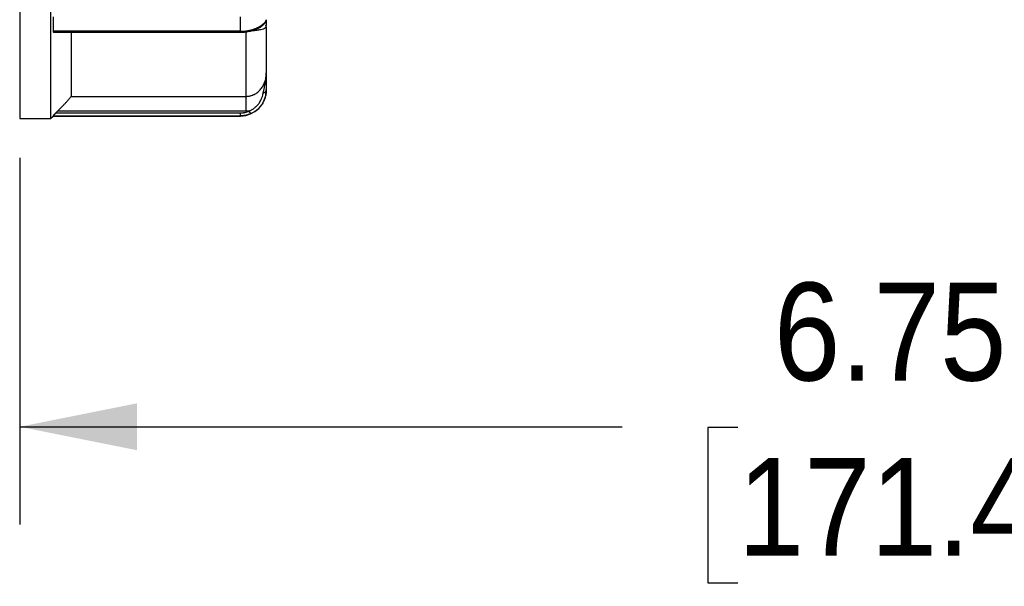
# Model space of a CAD drawing. Header units: inches. Extents: x 0 to 33, y 0 to 25.5.
# Tile 7 of 20: x 15.8 to 19.6, y 9.8 to 11.9. Entities that reach past the tile are written whole.
import ezdxf

# ---------------------------------------------------------------- set-up
doc = ezdxf.new("R2010")
doc.units = ezdxf.units.IN
doc.header["$LTSCALE"] = 3
doc.header["$MEASUREMENT"] = 0
doc.linetypes.add('SLD-Solid', pattern=[0])
doc.layers.add('DIMENSIONS', color=140, linetype='SLD-Solid', lineweight=25)
doc.styles.add('SLDTEXTSTYLE0', font='GOTHIC.TTF', dxfattribs={"width": 0.913})
doc.dimstyles.new('SLDDIMSTYLE1', dxfattribs={"dimtxt": 0.375, "dimasz": 0.45, "dimexe": 0, "dimexo": 0.0625, "dimgap": 0.09375, "dimtad": 0, "dimtih": 1, "dimtoh": 1, "dimrnd": 1e-09, "dimzin": 12, "dimdsep": 46, "dimtxsty": 'SLDTEXTSTYLE0', "dimsah": 1, "dimcen": 0.09, "dimadec": 0, "dimazin": 3, "dimtfac": 1, "dimtofl": 0, "dimtmove": 0, "dimatfit": 3, "dimfxl": 0, "dimfrac": 2, "dimtolj": 1, "dimtzin": 12, "dimarcsym": 0})
doc.dimstyles.new('SLDDIMSTYLE4', dxfattribs={"dimtxt": 0.375, "dimasz": 0.45, "dimexe": 0, "dimexo": 0.0625, "dimgap": 0.09375, "dimtad": 0, "dimtih": 1, "dimtoh": 1, "dimrnd": 1e-09, "dimzin": 4, "dimdsep": 46, "dimtxsty": 'SLDTEXTSTYLE0', "dimsah": 1, "dimcen": 0.09, "dimadec": 0, "dimazin": 1, "dimtfac": 1, "dimtmove": 0, "dimatfit": 0, "dimfxl": 0, "dimfrac": 2, "dimtolj": 1, "dimtzin": 12, "dimarcsym": 0})

# ---------------------------------------------------------------- blocks, each defined once
blk = doc.blocks.new('_D_3')
at = {"layer": 'DIMENSIONS'}
for p, q in [((22.5858, 12.1038), (22.5858, 9.993)), ((15.8366, 11.3991), (15.8366, 9.993)), ((15.8366, 10.368), (18.1446, 10.368)), ((18.5878, 10.3651), (18.4735, 10.3651)), ((18.4735, 10.3651), (18.4735, 9.7698)), ((19.8347, 10.3651), (19.9489, 10.3651)), ((19.9489, 10.3651), (19.9489, 9.7698)), ((22.5858, 10.368), (20.2778, 10.368)), ((18.4735, 9.7698), (18.5878, 9.7698)), ((19.9489, 9.7698), (19.8347, 9.7698))]:
    blk.add_line(p, q, dxfattribs=at)
for points in [[(15.8366, 10.368), (16.2866, 10.278), (16.2866, 10.458)], [(22.5858, 10.368), (22.1358, 10.458), (22.1358, 10.278)]]:
    blk.add_solid(points, dxfattribs=at)
at = {"layer": 'DIMENSIONS', "char_height": 0.375, "attachment_point": 1, "style": 'SLDTEXTSTYLE0'}
for s, insert in [('6.75', (18.7263, 10.9203)), ('171.4', (18.5878, 10.2488))]:
    blk.add_mtext(s, dxfattribs=dict(at, insert=insert))
blk = doc.blocks.new('_D_5')
at = {"layer": 'DIMENSIONS'}
for p, q in [((26.6016, 14.6003), (26.6016, 15.5003)), ((19.2365, 14.6003), (23.8664, 14.6003)), ((24.2414, 14.6003), (26.9766, 14.6003)), ((26.1167, 13.3995), (26.0024, 13.3995)), ((26.0024, 13.3995), (26.0024, 12.8042)), ((27.0865, 13.3995), (27.2007, 13.3995)), ((27.2007, 13.3995), (27.2007, 12.8042)), ((26.0024, 12.8042), (26.1167, 12.8042)), ((27.2007, 12.8042), (27.0865, 12.8042)), ((19.2365, 12.1987), (23.8664, 12.1987)), ((24.2414, 12.1987), (26.9766, 12.1987)), ((26.6016, 12.1987), (26.6016, 11.2987))]:
    blk.add_line(p, q, dxfattribs=at)
for points in [[(26.6016, 14.6003), (26.6916, 15.0503), (26.5116, 15.0503)], [(26.6016, 12.1987), (26.5116, 11.7487), (26.6916, 11.7487)]]:
    blk.add_solid(points, dxfattribs=at)
at = {"layer": 'DIMENSIONS', "char_height": 0.375, "attachment_point": 1, "style": 'SLDTEXTSTYLE0'}
for s, insert in [('%%c', (25.8339, 13.9546)), ('2.40', (26.3995, 13.9546)), ('61.0', (26.1167, 13.2832))]:
    blk.add_mtext(s, dxfattribs=dict(at, insert=insert))

msp = doc.modelspace()

# ---------------------------------------------------------------- linework, layer by layer
for p, q in [((15.8366, 13.3995), (15.8366, 11.5491)), ((15.9547, 13.3995), (15.9547, 11.5491)), ((15.9646, 11.9385), (15.9646, 11.8834)), ((16.6831, 11.8834), (15.9646, 11.8834)), ((16.7815, 11.9006), (16.7782, 11.897)), ((15.968, 11.8799), (16.6831, 11.8799)), ((16.0335, 11.8799), (16.0335, 11.634)), ((16.0335, 11.634), (16.7028, 11.634)), ((15.8366, 11.5491), (15.9547, 11.5491)), ((15.9547, 11.5491), (15.9646, 11.5589)), ((15.9646, 11.5595), (15.9646, 11.5589)), ((15.9646, 11.5595), (16.6831, 11.5595)), ((15.9646, 11.5589), (16.6831, 11.5589)), ((15.982, 11.5775), (15.9754, 11.5709)), ((15.9754, 11.5709), (16.6831, 11.5709)), ((16.7028, 11.5775), (15.982, 11.5775))]:
    msp.add_line(p, q)
msp.add_arc((16.6831, 11.6573), 0.0984, 270, 0)
msp.add_open_spline([(16.6831, 11.8834), (16.6831, 11.9011), (16.6831, 11.9195), (16.6831, 11.9385)], degree=3)
for points, knots in [([(16.7239, 11.8886), (16.7256, 11.8892), (16.7292, 11.8902), (16.7343, 11.8919), (16.7391, 11.8937), (16.7436, 11.8956), (16.7479, 11.8975), (16.7519, 11.8996), (16.7556, 11.9016), (16.759, 11.9037), (16.7622, 11.9058), (16.7651, 11.9079), (16.7677, 11.91), (16.7716, 11.9133), (16.7759, 11.9178), (16.779, 11.922), (16.7806, 11.9249), (16.7814, 11.9268), (16.7815, 11.9276), (16.7815, 11.928)], [0, 0, 0, 0, 0.045431, 0.090341, 0.134763, 0.178733, 0.222286, 0.265455, 0.308279, 0.350792, 0.393032, 0.435035, 0.476839, 0.518481, 0.641556, 0.764394, 0.844342, 0.922766, 1, 1, 1, 1]), ([(16.7815, 11.928), (16.7815, 11.9236), (16.7788, 11.9159), (16.7725, 11.9111), (16.7695, 11.9098)], [0, 0, 0, 0, 0.571429, 1, 1, 1, 1]), ([(16.7815, 11.928), (16.7815, 11.9268), (16.7815, 11.9244), (16.7815, 11.9159), (16.7815, 11.9107), (16.7815, 11.9096)], [0, 0, 0, 0, 0.434275, 0.87619, 1, 1, 1, 1]), ([(15.9646, 11.8834), (15.9646, 11.8829), (15.9647, 11.8818), (15.9656, 11.8804), (15.9668, 11.8797), (15.968, 11.8799), (15.968, 11.8799)], [0, 0, 0, 0, 0.233996, 0.476169, 0.979077, 1, 1, 1, 1]), ([(16.6831, 11.8834), (16.6851, 11.8834), (16.689, 11.8834), (16.695, 11.8838), (16.7009, 11.8843), (16.7068, 11.8851), (16.7126, 11.886), (16.7183, 11.8872), (16.722, 11.8882), (16.7239, 11.8886)], [0, 0, 0, 0, 0.140849, 0.282232, 0.424231, 0.566928, 0.710404, 0.854736, 1, 1, 1, 1]), ([(16.6831, 11.8799), (16.6895, 11.8801), (16.7025, 11.8805), (16.7145, 11.8831), (16.7205, 11.8843)], [0, 0, 0, 0, 0.49983, 1, 1, 1, 1]), ([(16.6831, 11.88), (16.6831, 11.88), (16.6831, 11.8798), (16.6831, 11.8807), (16.6831, 11.8825), (16.6831, 11.8834)], [0, 0, 0, 0, 0.07996, 0.53998, 1, 1, 1, 1]), ([(16.7028, 11.884), (16.7028, 11.8136), (16.7028, 11.7566), (16.7028, 11.6725), (16.7028, 11.6454), (16.7028, 11.634)], [0, 0, 0, 0, 0.5, 0.5, 1, 1, 1, 1]), ([(16.7204, 11.8843), (16.7257, 11.8858), (16.7361, 11.8888), (16.7519, 11.8957), (16.7643, 11.9035), (16.7711, 11.9093), (16.7737, 11.9118), (16.7736, 11.912), (16.7736, 11.912)], [0, 0, 0, 0, 0.17459, 0.339992, 0.614096, 0.809829, 0.943131, 1, 1, 1, 1]), ([(16.7205, 11.8844), (16.7205, 11.8844), (16.7213, 11.8843), (16.7226, 11.8856), (16.7234, 11.8876), (16.7239, 11.8886)], [0, 0, 0, 0, 0.0151178, 0.5073324, 1, 1, 1, 1]), ([(16.7782, 11.897), (16.7777, 11.8963), (16.7762, 11.8939), (16.7656, 11.8905), (16.7498, 11.8874), (16.7365, 11.8856), (16.7261, 11.8849), (16.7213, 11.8846)], [0, 0, 0, 0, 0.147365, 0.530015, 0.709333, 0.867018, 1, 1, 1, 1]), ([(16.7806, 11.9024), (16.7804, 11.9045), (16.7801, 11.9067), (16.7779, 11.9073), (16.7779, 11.9073)], [0, 0, 0, 0, 0.977555, 1, 1, 1, 1]), ([(16.7802, 11.8978), (16.7814, 11.9039), (16.7829, 11.912), (16.78, 11.9114), (16.7794, 11.9113)], [0, 0, 0, 0, 0.766334, 1, 1, 1, 1]), ([(16.7815, 11.9006), (16.7815, 11.8966), (16.7815, 11.8886), (16.7815, 11.877), (16.7815, 11.8658), (16.7815, 11.8549), (16.7815, 11.8444), (16.7815, 11.8343), (16.7815, 11.8246), (16.7815, 11.8152), (16.7815, 11.8062), (16.7815, 11.7976), (16.7815, 11.7871), (16.7815, 11.7751), (16.7815, 11.7622), (16.7815, 11.7507), (16.7815, 11.7405), (16.7815, 11.7316), (16.7815, 11.7267), (16.7815, 11.7243)], [0, 0, 0, 0, 0.045533, 0.091018, 0.136466, 0.181888, 0.227294, 0.272695, 0.318102, 0.363526, 0.408977, 0.454467, 0.500006, 0.583444, 0.666752, 0.749994, 0.833239, 0.916552, 1, 1, 1, 1]), ([(16.7028, 11.634), (16.7041, 11.6341), (16.7069, 11.6341), (16.711, 11.6345), (16.7151, 11.6351), (16.7192, 11.6359), (16.7233, 11.637), (16.7273, 11.6383), (16.7313, 11.6399), (16.739, 11.6434), (16.7498, 11.6505), (16.7613, 11.6622), (16.7704, 11.676), (16.776, 11.6891), (16.7793, 11.7014), (16.7811, 11.7125), (16.7814, 11.7202), (16.7815, 11.7243)], [0, 0, 0, 0, 0.02446, 0.049094, 0.074004, 0.099286, 0.125033, 0.151331, 0.178262, 0.2059, 0.316085, 0.441177, 0.566137, 0.70844, 0.796177, 0.893386, 1, 1, 1, 1]), ([(16.7695, 11.6461), (16.7698, 11.6478), (16.7706, 11.6513), (16.7717, 11.6564), (16.7729, 11.6614), (16.7744, 11.668), (16.7762, 11.6762), (16.7785, 11.6884), (16.7809, 11.7045), (16.7813, 11.7172), (16.7815, 11.7243)], [0, 0, 0, 0, 0.058539, 0.117957, 0.178411, 0.240113, 0.359578, 0.490002, 0.717666, 1, 1, 1, 1]), ([(16.7815, 11.7216), (16.7815, 11.7137), (16.7815, 11.6969), (16.7815, 11.6732), (16.7815, 11.6608)], [0, 0, 0, 0, 0.475587, 1, 1, 1, 1]), ([(16.7815, 11.6608), (16.7815, 11.6595), (16.7815, 11.6567), (16.7812, 11.6524), (16.7808, 11.6479), (16.7801, 11.6432), (16.7788, 11.6359), (16.776, 11.6257), (16.771, 11.6141), (16.7652, 11.6041), (16.7592, 11.5957), (16.752, 11.5877), (16.7437, 11.5804), (16.7344, 11.5737), (16.7274, 11.5702), (16.7239, 11.5685)], [0, 0, 0, 0, 0.046231, 0.0928, 0.139781, 0.187245, 0.235261, 0.357782, 0.480751, 0.564287, 0.648632, 0.734086, 0.820943, 0.909488, 1, 1, 1, 1]), ([(16.7695, 11.6461), (16.7735, 11.6474), (16.7795, 11.6519), (16.7815, 11.6582), (16.7815, 11.6608)], [0, 0, 0, 0, 0.571429, 1, 1, 1, 1]), ([(15.982, 11.5775), (15.9837, 11.5793), (15.987, 11.5827), (15.9919, 11.5877), (15.9966, 11.5925), (16.0026, 11.5987), (16.0097, 11.6061), (16.0175, 11.6144), (16.0242, 11.6217), (16.0288, 11.6272), (16.0316, 11.6307), (16.0332, 11.633), (16.0334, 11.6337), (16.0335, 11.634)], [0, 0, 0, 0, 0.065113, 0.129007, 0.191838, 0.253768, 0.379485, 0.499693, 0.630288, 0.75306, 0.837425, 0.919178, 1, 1, 1, 1]), ([(16.7028, 11.634), (16.7028, 11.6324), (16.7028, 11.6189), (16.7028, 11.5909), (16.7028, 11.5775)], [0, 0, 0, 0, 0.571429, 1, 1, 1, 1]), ([(16.7157, 11.578), (16.7173, 11.5787), (16.7205, 11.5801), (16.7252, 11.5825), (16.7298, 11.5852), (16.7343, 11.5882), (16.7402, 11.5928), (16.7475, 11.5999), (16.7543, 11.6085), (16.7602, 11.6184), (16.7646, 11.6282), (16.7677, 11.6381), (16.7689, 11.6436), (16.7695, 11.6461)], [0, 0, 0, 0, 0.049285, 0.099538, 0.150761, 0.20296, 0.256146, 0.373581, 0.507473, 0.601005, 0.754514, 0.890739, 1, 1, 1, 1]), ([(15.9754, 11.5709), (15.9746, 11.5701), (15.9731, 11.5686), (15.9711, 11.5665), (15.9694, 11.5647), (15.9682, 11.5635), (15.967, 11.5622), (15.9658, 11.5609), (15.9648, 11.5598), (15.9646, 11.5596), (15.9646, 11.5595)], [0, 0, 0, 0, 0.141743, 0.272475, 0.392508, 0.502247, 0.542575, 0.704685, 0.85583, 1, 1, 1, 1]), ([(16.6831, 11.5709), (16.6845, 11.5709), (16.6873, 11.5709), (16.6915, 11.5713), (16.6957, 11.5719), (16.7012, 11.5729), (16.708, 11.5748), (16.7131, 11.577), (16.7157, 11.578)], [0, 0, 0, 0, 0.123593, 0.247824, 0.373143, 0.499988, 0.749512, 1, 1, 1, 1]), ([(16.6831, 11.5595), (16.6831, 11.5596), (16.6831, 11.5607), (16.6831, 11.5647), (16.6831, 11.5676), (16.6831, 11.5709)], [0, 0, 0, 0, 0.5, 0.5, 1, 1, 1, 1]), ([(16.7239, 11.5685), (16.722, 11.5676), (16.7183, 11.566), (16.7126, 11.564), (16.7068, 11.5624), (16.7009, 11.5611), (16.695, 11.5602), (16.689, 11.5596), (16.6851, 11.5595), (16.6831, 11.5595)], [0, 0, 0, 0, 0.145264, 0.289596, 0.433072, 0.575769, 0.717768, 0.859151, 1, 1, 1, 1]), ([(16.7157, 11.5781), (16.7135, 11.5779), (16.7092, 11.5776), (16.7049, 11.5776), (16.7028, 11.5775)], [0, 0, 0, 0, 0.5020379, 1, 1, 1, 1]), ([(16.7239, 11.5685), (16.7233, 11.5683), (16.7211, 11.5696), (16.7177, 11.5746), (16.7157, 11.578)], [0, 0, 0, 0, 0.428571, 1, 1, 1, 1])]:
    msp.add_open_spline(points, degree=3, knots=knots)

# ---------------------------------------------------------------- dimensions: what is measured, and where the dimension line sits
at = {"layer": 'DIMENSIONS'}
dim = msp.add_linear_dim(base=(26.6016, 12.1987), p1=(19.0865, 14.6003), p2=(19.0865, 12.1987), angle=90, text='%%c<>', dimstyle='SLDDIMSTYLE4', dxfattribs=at)
dim.commit()
dim.dimension.update_dxf_attribs({"geometry": '_D_5', "text_midpoint": (26.6016, 13.3995), "dimtype": 160})
dim = msp.add_linear_dim(base=(22.5858, 10.368), p1=(15.8366, 11.5491), p2=(22.5858, 12.2538), angle=0, dimstyle='SLDDIMSTYLE1', dxfattribs=at)
dim.commit()
dim.dimension.update_dxf_attribs({"geometry": '_D_3', "text_midpoint": (19.2112, 10.368), "dimtype": 160})

doc.saveas('drawing.dxf')
